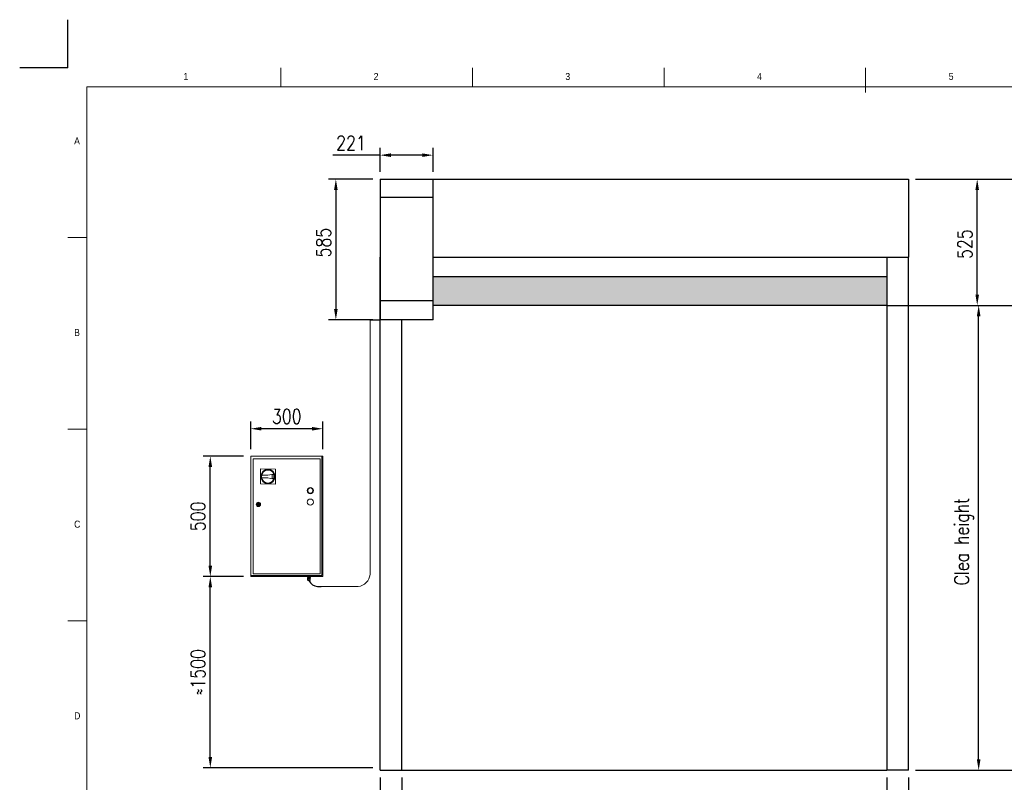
# Model space of a CAD drawing. Header units: millimetres. Extents: x 106533 to 120455, y 95328 to 100331.
# Tile 7 of 8: x 113495 to 117590, y 97158 to 100331. Entities that reach past the tile are written whole.
import ezdxf

# ---------------------------------------------------------------- set-up
doc = ezdxf.new("R2010")
doc.units = ezdxf.units.MM
doc.linetypes.add('ACAD_ISO02W100', pattern=[15, 12, -3])
for name, color, linetype in [('Disegno', 1, 'Continuous'), ('FORMAT', 7, 'Continuous'), ('Tratteggio', 4, 'ACAD_ISO02W100')]:
    doc.layers.add(name, color=color, linetype=linetype)
doc.styles.add('NYIP', font='romans.shx', dxfattribs={"width": 0.8})
doc.styles.add('SLDTEXTSTYLE0', font='GOTHIC.TTF', dxfattribs={"width": 0.913})
doc.dimstyles.new('STANDARD35', dxfattribs={"dimscale": 35, "dimtxt": 2, "dimasz": 1.5, "dimexe": 1, "dimexo": 1, "dimgap": 0.7, "dimtad": 1, "dimdec": 0, "dimdsep": 46, "dimtxsty": 'NYIP', "dimcen": 0, "dimclrd": 1, "dimclre": 1, "dimclrt": 2, "dimadec": 0, "dimazin": 0, "dimtfac": 1, "dimtdec": 0, "dimtix": 1, "dimtmove": 0, "dimatfit": 3, "dimfxl": 0, "dimtvp": 1, "dimtolj": 1, "dimtzin": 0, "dimarcsym": 0})

# ---------------------------------------------------------------- blocks, each defined once
blk = doc.blocks.new('A$C7C9C4F3F')
at = {"color": 7, "lineweight": 5}
blk.add_line((8295, 11245), (8295, 11504), dxfattribs=at)
at = {"layer": 'FORMAT', "color": 7, "lineweight": 5}
for p, q in [((2216, 11304), (2216, 11504)), ((4209, 11504), (4209, 11304)), ((6202, 11304), (6202, 11504)), ((16199, 11304), (199, 11304)), ((199, 11304), (199, 199)), ((199, 9738), (0, 9738)), ((0, 7745), (199, 7745)), ((0, 5752), (199, 5752))]:
    blk.add_line(p, q, dxfattribs=at)
at = {"color": 7, "lineweight": 5, "char_height": 73.8, "attachment_point": 1, "style": 'SLDTEXTSTYLE0'}
for s, insert in [('1', (1203, 11450)), ('2', (3180, 11450)), ('3', (5173, 11450)), ('4', (7166, 11450)), ('5', (9159, 11450)), ('A', (66, 10780)), ('B', (66, 8787)), ('C', (66, 6794)), ('D', (66, 4801))]:
    blk.add_mtext(s, dxfattribs=dict(at, insert=insert))
blk = doc.blocks.new('*D237')
at = {"color": 7, "lineweight": -2}
for p, q in [((114426, 98014.4), (114258.1, 98014.4)), ((114288.1, 97263.7), (114288.1, 97969.4)), ((114964.5, 97218.7), (114258.1, 97218.7))]:
    blk.add_line(p, q, dxfattribs=at)
at = {"color": 7}
for points in [[(114295.6, 97969.4), (114280.6, 97969.4), (114288.1, 98014.4)], [(114280.6, 97263.7), (114295.6, 97263.7), (114288.1, 97218.7)]]:
    blk.add_solid(points, dxfattribs=at)
at = {"layer": 'Defpoints', "color": 0}
for p in [(114288.1, 98014.4), (114456, 98014.4), (114994.5, 97218.7)]:
    blk.add_point(p, dxfattribs=at)
at = {"color": 7, "lineweight": 0, "insert": (114237.1, 97616.5), "char_height": 60, "attachment_point": 5, "rotation": 90, "style": 'NYIP'}
blk.add_mtext('\\A1;≈1500', dxfattribs=at)
blk = doc.blocks.new('*D238')
at = {"color": 7, "lineweight": -2}
for p, q in [((114425.6, 98514.4), (114258.1, 98514.4)), ((114288.1, 98059.4), (114288.1, 98469.4)), ((114425.6, 98014.4), (114258.1, 98014.4))]:
    blk.add_line(p, q, dxfattribs=at)
at = {"color": 7}
for points in [[(114295.6, 98469.4), (114280.6, 98469.4), (114288.1, 98514.4)], [(114280.6, 98059.4), (114295.6, 98059.4), (114288.1, 98014.4)]]:
    blk.add_solid(points, dxfattribs=at)
at = {"layer": 'Defpoints', "color": 0}
for p in [(114288.1, 98514.4), (114455.6, 98514.4), (114455.6, 98014.4)]:
    blk.add_point(p, dxfattribs=at)
at = {"color": 7, "lineweight": 0, "insert": (114237.1, 98264.4), "char_height": 60, "attachment_point": 5, "rotation": 90, "style": 'NYIP'}
blk.add_mtext('\\A1;500', dxfattribs=at)
blk = doc.blocks.new('*D239')
at = {"color": 7, "lineweight": -2}
for p, q in [((114994.5, 97178.2), (114994.5, 96952.2)), ((115084.5, 97178.2), (115084.5, 96952.2)), ((114994.5, 96982.2), (114784.8, 96982.2)), ((114949.5, 96982.2), (114904.5, 96982.2)), ((115084.5, 96982.2), (114994.5, 96982.2)), ((115129.5, 96982.2), (115174.5, 96982.2))]:
    blk.add_line(p, q, dxfattribs=at)
at = {"color": 7}
for points in [[(114949.5, 96974.7), (114949.5, 96989.7), (114994.5, 96982.2)], [(115129.5, 96989.7), (115129.5, 96974.7), (115084.5, 96982.2)]]:
    blk.add_solid(points, dxfattribs=at)
at = {"layer": 'Defpoints', "color": 0}
for p in [(114994.5, 97208.2), (115084.5, 97208.2), (114994.5, 96982.2)]:
    blk.add_point(p, dxfattribs=at)
at = {"color": 7, "lineweight": 0, "insert": (114844.6, 97033.2), "char_height": 60, "attachment_point": 5, "style": 'NYIP'}
blk.add_mtext('\\A1;90', dxfattribs=at)
blk = doc.blocks.new('*D240')
at = {"color": 7, "lineweight": -2}
for p, q in [((117101.4, 97178.2), (117101.4, 96946.2)), ((117191.4, 97178.2), (117191.4, 96946.2)), ((117056.4, 96976.2), (117011.4, 96976.2)), ((117191.4, 96976.2), (117101.4, 96976.2)), ((117191.4, 96976.2), (117401.2, 96976.2)), ((117236.4, 96976.2), (117281.4, 96976.2))]:
    blk.add_line(p, q, dxfattribs=at)
at = {"color": 7}
for points in [[(117056.4, 96968.7), (117056.4, 96983.7), (117101.4, 96976.2)], [(117236.4, 96983.7), (117236.4, 96968.7), (117191.4, 96976.2)]]:
    blk.add_solid(points, dxfattribs=at)
at = {"layer": 'Defpoints', "color": 0}
for p in [(117101.4, 97208.2), (117191.4, 97208.2), (117101.4, 96976.2)]:
    blk.add_point(p, dxfattribs=at)
at = {"color": 7, "lineweight": 0, "insert": (117341.3, 97027.2), "char_height": 60, "attachment_point": 5, "style": 'NYIP'}
blk.add_mtext('\\A1;90', dxfattribs=at)
blk = doc.blocks.new('*D241')
at = {"color": 7, "lineweight": -2}
for p, q in [((115084.5, 97178.2), (115084.5, 96952.2)), ((117101.4, 97178.2), (117101.4, 96952.2)), ((115129.5, 96982.2), (117056.4, 96982.2))]:
    blk.add_line(p, q, dxfattribs=at)
at = {"color": 7}
for points in [[(115129.5, 96989.7), (115129.5, 96974.7), (115084.5, 96982.2)], [(117056.4, 96974.7), (117056.4, 96989.7), (117101.4, 96982.2)]]:
    blk.add_solid(points, dxfattribs=at)
at = {"layer": 'Defpoints', "color": 0}
for p in [(115084.5, 97208.2), (117101.4, 97208.2), (117101.4, 96982.2)]:
    blk.add_point(p, dxfattribs=at)
at = {"color": 7, "lineweight": 0, "insert": (116086.5, 97033.2), "char_height": 60, "attachment_point": 5, "style": 'NYIP'}
blk.add_mtext('\\A1;Clear width', dxfattribs=at)
blk = doc.blocks.new('*D242')
at = {"color": 7, "lineweight": -2}
for p, q in [((117131.4, 99142.2), (117513.4, 99142.2)), ((117483.4, 97253.2), (117483.4, 99097.2)), ((117221.4, 97208.2), (117513.4, 97208.2))]:
    blk.add_line(p, q, dxfattribs=at)
at = {"color": 7}
for points in [[(117490.9, 99097.2), (117475.9, 99097.2), (117483.4, 99142.2)], [(117475.9, 97253.2), (117490.9, 97253.2), (117483.4, 97208.2)]]:
    blk.add_solid(points, dxfattribs=at)
at = {"layer": 'Defpoints', "color": 0}
for p in [(117101.4, 99142.2), (117483.4, 99142.2), (117191.4, 97208.2)]:
    blk.add_point(p, dxfattribs=at)
at = {"color": 7, "lineweight": 0, "insert": (117422.4, 98159.4), "char_height": 60, "attachment_point": 5, "rotation": 90, "style": 'NYIP'}
blk.add_mtext('\\A1;Clea height', dxfattribs=at)
blk = doc.blocks.new('*D243')
at = {"color": 7, "lineweight": -2}
for p, q in [((117221.4, 99667.2), (117507.4, 99667.2)), ((117477.4, 99187.2), (117477.4, 99622.2)), ((117131.4, 99142.2), (117507.4, 99142.2))]:
    blk.add_line(p, q, dxfattribs=at)
at = {"color": 7}
for points in [[(117484.9, 99622.2), (117469.9, 99622.2), (117477.4, 99667.2)], [(117469.9, 99187.2), (117484.9, 99187.2), (117477.4, 99142.2)]]:
    blk.add_solid(points, dxfattribs=at)
at = {"layer": 'Defpoints', "color": 0}
for p in [(117191.4, 99667.2), (117477.4, 99667.2), (117101.4, 99142.2)]:
    blk.add_point(p, dxfattribs=at)
at = {"color": 7, "lineweight": 0, "insert": (117426.4, 99397.1), "char_height": 60, "attachment_point": 5, "rotation": 90, "style": 'NYIP'}
blk.add_mtext('\\A1;525', dxfattribs=at)
blk = doc.blocks.new('*D244')
at = {"color": 7, "lineweight": -2}
for p, q in [((114993.9, 99697.2), (114993.9, 99797.2)), ((115214.5, 99697.2), (115214.5, 99797.2)), ((114993.9, 99767.2), (114797.5, 99767.2)), ((115169.5, 99767.2), (115038.9, 99767.2))]:
    blk.add_line(p, q, dxfattribs=at)
at = {"color": 7}
for points in [[(115038.9, 99774.7), (115038.9, 99759.7), (114993.9, 99767.2)], [(115169.5, 99759.7), (115169.5, 99774.7), (115214.5, 99767.2)]]:
    blk.add_solid(points, dxfattribs=at)
at = {"layer": 'Defpoints', "color": 0}
for p in [(114993.9, 99767.2), (114993.9, 99667.2), (115214.5, 99667.2)]:
    blk.add_point(p, dxfattribs=at)
at = {"color": 7, "lineweight": 0, "insert": (114873.2, 99818.2), "char_height": 60, "attachment_point": 5, "style": 'NYIP'}
blk.add_mtext('\\A1;221', dxfattribs=at)
blk = doc.blocks.new('*D245')
at = {"color": 7, "lineweight": -2}
for p, q in [((114963.9, 99667.2), (114780.2, 99667.2)), ((114810.2, 99622.2), (114810.2, 99127.2)), ((114964.5, 99082.2), (114780.2, 99082.2))]:
    blk.add_line(p, q, dxfattribs=at)
at = {"color": 7}
for points in [[(114817.7, 99622.2), (114802.7, 99622.2), (114810.2, 99667.2)], [(114802.7, 99127.2), (114817.7, 99127.2), (114810.2, 99082.2)]]:
    blk.add_solid(points, dxfattribs=at)
at = {"layer": 'Defpoints', "color": 0}
for p in [(114993.9, 99667.2), (114810.2, 99082.2), (114994.5, 99082.2)]:
    blk.add_point(p, dxfattribs=at)
at = {"color": 7, "lineweight": 0, "insert": (114759.2, 99403.4), "char_height": 60, "attachment_point": 5, "rotation": 90, "style": 'NYIP'}
blk.add_mtext('\\A1;585', dxfattribs=at)
blk = doc.blocks.new('*D250')
at = {"color": 7, "lineweight": -2}
for p, q in [((114456, 98544.4), (114456, 98659.1)), ((114756, 98544.4), (114756, 98659.1)), ((114711, 98629.1), (114501, 98629.1))]:
    blk.add_line(p, q, dxfattribs=at)
at = {"color": 7}
for points in [[(114501, 98636.6), (114501, 98621.6), (114456, 98629.1)], [(114711, 98621.6), (114711, 98636.6), (114756, 98629.1)]]:
    blk.add_solid(points, dxfattribs=at)
at = {"layer": 'Defpoints', "color": 0}
for p in [(114456, 98629.1), (114456, 98514.4), (114756, 98514.4)]:
    blk.add_point(p, dxfattribs=at)
at = {"color": 7, "lineweight": 0, "insert": (114606, 98680.1), "char_height": 60, "attachment_point": 5, "style": 'NYIP'}
blk.add_mtext('\\A1;300', dxfattribs=at)
blk = doc.blocks.new('*D260')
at = {"color": 7, "lineweight": -2}
for p, q in [((117221.4, 99667.2), (117891.4, 99667.2)), ((117861.4, 99622.2), (117861.4, 97253.2)), ((117221.4, 97208.2), (117891.4, 97208.2))]:
    blk.add_line(p, q, dxfattribs=at)
at = {"color": 7}
for points in [[(117868.9, 99622.2), (117853.9, 99622.2), (117861.4, 99667.2)], [(117853.9, 97253.2), (117868.9, 97253.2), (117861.4, 97208.2)]]:
    blk.add_solid(points, dxfattribs=at)
at = {"layer": 'Defpoints', "color": 0}
for p in [(117191.4, 99667.2), (117191.4, 97208.2), (117861.4, 97208.2)]:
    blk.add_point(p, dxfattribs=at)
at = {"color": 7, "lineweight": 0, "insert": (117800.4, 98437.7), "char_height": 60, "attachment_point": 5, "rotation": 90, "style": 'NYIP'}
blk.add_mtext('\\A1;Max height', dxfattribs=at)

msp = doc.modelspace()

# ---------------------------------------------------------------- hatches: boundary and pattern name
h = msp.add_hatch(color=256)
h.set_gradient(color1=(15, 0, 0), color2=(0, 0, 0), one_color=1)
h.paths.add_polyline_path([(117101.4, 99142.2), (117101.4, 99262.2), (115214.5, 99262.2), (115214.5, 99142.2)])

# ---------------------------------------------------------------- linework, layer by layer
at = {"color": 7}
for q in [(113695.4, 100330.8), (113495.4, 100130.8)]:
    msp.add_line((113695.4, 100130.8), q, dxfattribs=at)
for p, q in [((115214.5, 99262.2), (117101.4, 99262.2)), ((117101.4, 99262.2), (117101.4, 99142.2)), ((117101.4, 99142.2), (115214.5, 99142.2)), ((117101.4, 99142.2), (119651.6, 99142.2)), ((114952.4, 99082.2), (114994.5, 99082.2)), ((114734.4, 97973.3), (114748.5, 97973.3)), ((114994.5, 97208.2), (115084.5, 97208.2)), ((115084.5, 97208.2), (117101.4, 97208.2)), ((117191.4, 97208.2), (117101.4, 97208.2))]:
    msp.add_line(p, q)
at = {"color": 7, "lineweight": 5}
for p, q in [((114952.4, 99082.2), (114952.4, 98023)), ((114456, 98514.4), (114752.2, 98514.4)), ((114456, 98014.4), (114456, 98514.4)), ((114466.9, 98503.5), (114745.1, 98503.5)), ((114466.9, 98025.2), (114466.9, 98503.5)), ((114745.1, 98503.5), (114745.1, 98025.2)), ((114752.2, 98514.4), (114752.2, 98018.2)), ((114752.2, 98514.4), (114756, 98514.4)), ((114756, 98514.4), (114756, 98014.4)), ((114496.6, 98399.2), (114496.9, 98461.6)), ((114496.9, 98461.6), (114559.3, 98461.3)), ((114528, 98436), (114552.7, 98440.7)), ((114545.2, 98423.1), (114545.3, 98437.2)), ((114545.2, 98423.1), (114545.3, 98437.2)), ((114545.3, 98437.2), (114551.5, 98438.5)), ((114559.3, 98461.3), (114559, 98398.9)), ((114559, 98398.9), (114496.6, 98399.2)), ((114501.7, 98436.1), (114528, 98436)), ((114527.9, 98424.5), (114501.7, 98424.6)), ((114552.6, 98419.5), (114527.9, 98424.5)), ((114551.4, 98421.7), (114545.2, 98423.1)), ((114483.1, 98315.6), (114485, 98315.6)), ((114491.1, 98315.6), (114493, 98315.6)), ((114485, 98313.1), (114483.1, 98313.1)), ((114493, 98313.1), (114491.1, 98313.1)), ((114752.2, 98018.2), (114456, 98018.2)), ((114456, 98014.4), (114456, 98018.2)), ((114456, 98014.4), (114463.3, 98014.4)), ((114756, 98014.4), (114456, 98014.4)), ((114463, 98014.4), (114463, 98014.4)), ((114463.3, 98014.4), (114463.9, 98014.4)), ((114463.9, 98014.4), (114464.9, 98014.4)), ((114464.9, 98014.4), (114466.2, 98014.4)), ((114466.2, 98014.4), (114467.7, 98014.4)), ((114745.1, 98025.2), (114466.9, 98025.2)), ((114467.7, 98014.4), (114469.3, 98014.4)), ((114469.3, 98014.4), (114471.1, 98014.4)), ((114471.1, 98014.4), (114472.9, 98014.4)), ((114472.9, 98014.4), (114474.7, 98014.4)), ((114474.7, 98014.4), (114476.4, 98014.4)), ((114476.4, 98014.4), (114477.9, 98014.4)), ((114477.9, 98014.4), (114479.1, 98014.4)), ((114479.1, 98014.4), (114480.1, 98014.4)), ((114480.1, 98014.4), (114480.7, 98014.4)), ((114480.7, 98014.4), (114481, 98014.4)), ((114481, 98014.4), (114481, 98014.4)), ((114503, 98014.4), (114503, 98014.4)), ((114503, 98014.4), (114503.3, 98014.4)), ((114503.3, 98014.4), (114503.9, 98014.4)), ((114503.9, 98014.4), (114504.9, 98014.4)), ((114504.9, 98014.4), (114506.2, 98014.4)), ((114506.2, 98014.4), (114507.7, 98014.4)), ((114507.7, 98014.4), (114509.3, 98014.4)), ((114509.3, 98014.4), (114511.1, 98014.4)), ((114511.1, 98014.4), (114512.9, 98014.4)), ((114512.9, 98014.4), (114514.7, 98014.4)), ((114514.7, 98014.4), (114516.4, 98014.4)), ((114516.4, 98014.4), (114517.9, 98014.4)), ((114517.9, 98014.4), (114519.1, 98014.4)), ((114519.1, 98014.4), (114520.1, 98014.4)), ((114520.1, 98014.4), (114520.7, 98014.4)), ((114520.7, 98014.4), (114521, 98014.4)), ((114521, 98014.4), (114521, 98014.4)), ((114651, 98014.4), (114651, 98014.4)), ((114651, 98014.4), (114651.3, 98014.4)), ((114651.3, 98014.4), (114651.9, 98014.4)), ((114651.9, 98014.4), (114652.9, 98014.4)), ((114652.9, 98014.4), (114654.2, 98014.4)), ((114654.2, 98014.4), (114655.7, 98014.4)), ((114655.7, 98014.4), (114657.3, 98014.4)), ((114657.3, 98014.4), (114659.1, 98014.4)), ((114659.1, 98014.4), (114660.9, 98014.4)), ((114660.9, 98014.4), (114662.7, 98014.4)), ((114662.7, 98014.4), (114664.4, 98014.4)), ((114664.4, 98014.4), (114665.9, 98014.4)), ((114665.9, 98014.4), (114667.1, 98014.4)), ((114667.1, 98014.4), (114668.1, 98014.4)), ((114668.1, 98014.4), (114668.7, 98014.4)), ((114668.7, 98014.4), (114669, 98014.4)), ((114669, 98014.4), (114669, 98014.4)), ((114691, 98014.4), (114691, 98014.4)), ((114691, 98014.4), (114691.3, 98014.4)), ((114691.3, 98014.4), (114691.9, 98014.4)), ((114691.9, 98014.4), (114692.9, 98014.4)), ((114692, 98007.9), (114692, 98010.4)), ((114695.1, 98010.4), (114692, 98010.4)), ((114695.1, 98007.9), (114692, 98007.9)), ((114692, 98007.9), (114694.3, 98007.9)), ((114692.8, 98000.4), (114692.8, 98005.9)), ((114698.3, 98005.9), (114692.8, 98005.9)), ((114692.8, 98000.4), (114693.1, 97998.6)), ((114695.6, 98000.4), (114692.8, 98000.4)), ((114692.9, 98000.4), (114692.8, 98000.4)), ((114692.8, 98000.4), (114692.8, 98000.4)), ((114692.8, 98000.4), (114692.8, 98000.4)), ((114692.9, 98014.4), (114694.2, 98014.4)), ((114693, 98000.4), (114692.9, 98000.4)), ((114693.3, 98000.4), (114693, 98000.4)), ((114693.1, 97998.6), (114693.2, 97998.6)), ((114693.2, 97998.6), (114693.5, 97998.6)), ((114693.6, 98000.4), (114693.3, 98000.4)), ((114693.5, 97998.6), (114694, 97998.6)), ((114694, 98000.4), (114693.6, 98000.4)), ((114693.8, 98014.4), (114693.8, 98010.4)), ((114694.4, 98000.4), (114694, 98000.4)), ((114694, 97998.6), (114694.6, 97998.6)), ((114694.2, 98014.4), (114695.7, 98014.4)), ((114694.3, 98007.9), (114694.3, 98005.9)), ((114694.4, 98007.9), (114694.3, 98007.9)), ((114694.3, 98007.9), (114694.3, 98007.9)), ((114694.6, 98007.9), (114694.4, 98007.9)), ((114695, 98000.4), (114694.4, 98000.4)), ((114695.1, 98007.9), (114694.6, 98007.9)), ((114694.6, 97998.6), (114695.3, 97998.6)), ((114694.6, 97997.4), (114694.7, 97997.4)), ((114694.7, 97997.4), (114694.6, 97997.4)), ((114694.7, 97997.4), (114695, 97997.4)), ((114695, 97997.4), (114694.7, 97997.4)), ((114695.6, 98000.4), (114695, 98000.4)), ((114695, 97997.4), (114695.4, 97997.4)), ((114695.4, 97997.4), (114695, 97997.4)), ((114695.1, 98007.9), (114695.1, 98010.4)), ((114701.4, 98010.4), (114695.1, 98010.4)), ((114695.7, 98007.9), (114695.1, 98007.9)), ((114701.4, 98007.9), (114695.1, 98007.9)), ((114695.3, 97998.6), (114696.1, 97998.6)), ((114695.4, 97997.4), (114696, 97997.4)), ((114696, 97997.4), (114695.4, 97997.4)), ((114698.3, 98000.4), (114695.6, 98000.4)), ((114696.2, 98000.4), (114695.6, 98000.4)), ((114695.7, 98014.4), (114697.3, 98014.4)), ((114696.4, 98007.9), (114695.7, 98007.9)), ((114695.8, 97997.4), (114695.9, 97997.4)), ((114695.9, 97997.4), (114695.8, 97997.4)), ((114695.9, 97997.4), (114696.1, 97997.4)), ((114696.1, 97997.4), (114695.9, 97997.4)), ((114696, 97997.4), (114696.7, 97997.4)), ((114696.7, 97997.4), (114696, 97997.4)), ((114696.1, 97998.6), (114697.1, 97998.6)), ((114696.1, 97997.4), (114696.6, 97997.4)), ((114696.6, 97997.4), (114696.1, 97997.4)), ((114696.9, 98000.4), (114696.2, 98000.4)), ((114697.2, 98007.9), (114696.4, 98007.9)), ((114696.6, 97997.4), (114697.1, 97997.4)), ((114697.1, 97997.4), (114696.6, 97997.4)), ((114696.7, 97997.4), (114697.5, 97997.4)), ((114697.5, 97997.4), (114696.7, 97997.4)), ((114697.6, 98000.4), (114696.9, 98000.4)), ((114697.1, 97998.6), (114698, 97998.6)), ((114697.1, 97997.4), (114697.8, 97997.4)), ((114697.8, 97997.4), (114697.1, 97997.4)), ((114698, 98007.9), (114697.2, 98007.9)), ((114697.3, 98014.4), (114699.1, 98014.4)), ((114697.5, 97997.4), (114698.3, 97997.4)), ((114698.3, 97997.4), (114697.5, 97997.4)), ((114698.3, 98000.4), (114697.6, 98000.4)), ((114697.8, 97997.4), (114698.4, 97997.4)), ((114698.4, 97997.4), (114697.8, 97997.4)), ((114698.9, 98007.9), (114698, 98007.9)), ((114698, 97998.6), (114699, 97998.6)), ((114698.3, 98000.4), (114698.3, 98005.9)), ((114703.7, 98005.9), (114698.3, 98005.9)), ((114701, 98000.4), (114698.3, 98000.4)), ((114699, 98000.4), (114698.3, 98000.4)), ((114698.3, 97997.4), (114699.1, 97997.4)), ((114699.1, 97997.4), (114698.3, 97997.4)), ((114698.4, 97997.4), (114699.1, 97997.4)), ((114699.1, 97997.4), (114698.4, 97997.4)), ((114699.7, 98007.9), (114698.9, 98007.9)), ((114699.7, 98000.4), (114699, 98000.4)), ((114699, 97998.6), (114699.9, 97998.6)), ((114699.1, 98014.4), (114700.9, 98014.4)), ((114699.1, 97997.4), (114699.8, 97997.4)), ((114699.8, 97997.4), (114699.1, 97997.4)), ((114699.1, 97997.4), (114699.7, 97997.4)), ((114699.7, 97997.4), (114699.1, 97997.4)), ((114700.5, 98007.9), (114699.7, 98007.9)), ((114700.3, 98000.4), (114699.7, 98000.4)), ((114699.7, 97997.4), (114700.2, 97997.4)), ((114700.2, 97997.4), (114699.7, 97997.4)), ((114699.8, 97997.4), (114700.5, 97997.4)), ((114700.5, 97997.4), (114699.8, 97997.4)), ((114699.9, 97998.6), (114700.8, 97998.6)), ((114700.2, 97997.4), (114700.6, 97997.4)), ((114700.6, 97997.4), (114700.2, 97997.4)), ((114701, 98000.4), (114700.3, 98000.4)), ((114701.2, 98007.9), (114700.5, 98007.9)), ((114700.5, 97997.4), (114701.1, 97997.4)), ((114701.1, 97997.4), (114700.5, 97997.4)), ((114700.6, 97997.4), (114700.7, 97997.4)), ((114700.7, 97997.4), (114700.6, 97997.4)), ((114700.7, 97997.4), (114700.7, 97997.4)), ((114700.8, 97998.6), (114701.6, 97998.6)), ((114700.9, 98014.4), (114702.7, 98014.4)), ((114703.7, 98000.4), (114701, 98000.4)), ((114701.6, 98000.4), (114701, 98000.4)), ((114701.1, 97997.4), (114701.5, 97997.4)), ((114701.5, 97997.4), (114701.1, 97997.4)), ((114701.7, 98007.9), (114701.2, 98007.9)), ((114701.4, 98007.9), (114701.4, 98010.4)), ((114704.5, 98010.4), (114701.4, 98010.4)), ((114704.5, 98007.9), (114701.4, 98007.9)), ((114701.5, 97997.4), (114701.8, 97997.4)), ((114701.8, 97997.4), (114701.5, 97997.4)), ((114702.1, 98000.4), (114701.6, 98000.4)), ((114701.6, 97998.6), (114702.3, 97998.6)), ((114702.1, 98007.9), (114701.7, 98007.9)), ((114701.8, 97997.4), (114701.9, 97997.4)), ((114701.9, 97997.4), (114701.8, 97997.4)), ((114702.2, 98007.9), (114702.1, 98007.9)), ((114702.6, 98000.4), (114702.1, 98000.4)), ((114702.3, 98007.9), (114702.2, 98007.9)), ((114702.3, 98005.9), (114702.3, 98007.9)), ((114702.3, 98007.9), (114704.5, 98007.9)), ((114702.3, 97998.6), (114702.8, 97998.6)), ((114702.9, 98000.4), (114702.6, 98000.4)), ((114702.7, 98014.4), (114704.4, 98014.4)), ((114702.8, 98010.4), (114702.8, 98014.4)), ((114702.8, 97998.6), (114703.2, 97998.6)), ((114703.3, 98000.4), (114702.9, 98000.4)), ((114703.2, 97998.6), (114703.4, 97998.6)), ((114703.5, 98000.4), (114703.3, 98000.4)), ((114703.4, 97998.6), (114703.7, 98000.4)), ((114703.4, 97998.6), (114703.4, 97998.6)), ((114703.6, 98000.4), (114703.5, 98000.4)), ((114703.7, 98000.4), (114703.6, 98000.4)), ((114703.7, 98000.4), (114703.7, 98005.9)), ((114703.7, 98000.4), (114703.7, 98000.4)), ((114703.7, 98000.4), (114703.7, 98000.4)), ((114704.4, 98014.4), (114705.9, 98014.4)), ((114704.5, 98007.9), (114704.5, 98010.4)), ((114705.9, 98014.4), (114707.1, 98014.4)), ((114707.1, 98014.4), (114708.1, 98014.4)), ((114708.1, 98014.4), (114708.7, 98014.4)), ((114708.7, 98014.4), (114709, 98014.4)), ((114709, 98014.4), (114709, 98014.4)), ((114731, 98014.4), (114731, 98014.4)), ((114731, 98014.4), (114731.3, 98014.4)), ((114731.3, 98014.4), (114731.9, 98014.4)), ((114731.9, 98014.4), (114732.9, 98014.4)), ((114732.9, 98014.4), (114734.2, 98014.4)), ((114734.2, 98014.4), (114735.7, 98014.4)), ((114735.7, 98014.4), (114737.3, 98014.4)), ((114737.3, 98014.4), (114739.1, 98014.4)), ((114739.1, 98014.4), (114740.9, 98014.4)), ((114740.9, 98014.4), (114756, 98014.4)), ((114742.7, 98014.4), (114744.4, 98014.4)), ((114744.4, 98014.4), (114745.9, 98014.4)), ((114745.9, 98014.4), (114747.1, 98014.4)), ((114747.1, 98014.4), (114748.1, 98014.4)), ((114748.1, 98014.4), (114748.7, 98014.4)), ((114748.7, 98014.4), (114749, 98014.4)), ((114749, 98014.4), (114749, 98014.4)), ((114902.4, 97973.3), (114748.5, 97973.3))]:
    msp.add_line(p, q, dxfattribs=at)
for centre, radius in [((114527.9, 98430.2), 29.8), ((114527.9, 98430.2), 26.9), ((114704.2, 98371.7), 12.8), ((114704.2, 98371.7), 10.9), ((114488, 98314.4), 8.96), ((114488, 98314.4), 7.68), ((114488, 98314.4), 5.12), ((114488, 98314.4), 1.28), ((114704.2, 98323.7), 12.8)]:
    msp.add_circle(centre, radius, dxfattribs=at)
for centre, radius, start, end in [((114527.9, 98430.2), 25, 340.1095, 19.297), ((114527.9, 98430.2), 26.9, 336.5708, 22.8356), ((114527.9, 98430.2), 26.9, 167.3296, 192.0768), ((114488, 98314.4), 5.12, 14.4775, 165.5225), ((114488, 98314.4), 3.3, 22.8511, 157.1489), ((114488, 98314.4), 5.12, 194.4775, 345.5225), ((114488, 98314.4), 3.3, 202.8511, 337.1489), ((114898.8, 98026.9), 53.8, 273.8397, 355.7635)]:
    msp.add_arc(centre, radius, start, end, dxfattribs=at)
msp.add_arc((114736.3, 98015.2), 42, 205.2117, 267.5201)
for points, knots in [([(114693.2, 97998.6), (114693.2, 97998.5), (114693.2, 97998.3), (114693.4, 97998), (114693.6, 97997.8), (114693.8, 97997.6), (114694.1, 97997.5), (114694.3, 97997.4), (114694.4, 97997.4), (114694.5, 97997.4), (114694.5, 97997.4)], [0, 0, 0, 0, 0.127932, 0.334083, 0.512603, 0.668158, 0.801193, 0.910237, 0.992808, 1, 1, 1, 1]), ([(114702, 97997.4), (114702, 97997.4), (114702.1, 97997.4), (114702.2, 97997.4), (114702.4, 97997.4), (114702.7, 97997.6), (114703, 97997.9), (114703.3, 97998.2), (114703.3, 97998.5), (114703.4, 97998.6)], [0, 0, 0, 0, 0.004473, 0.071345, 0.184056, 0.381389, 0.583308, 0.787337, 1, 1, 1, 1])]:
    msp.add_open_spline(points, degree=3, knots=knots, dxfattribs=at)
at = {"layer": 'Disegno', "color": 7}
for p, q in [((114993.9, 99667.2), (117191.4, 99667.2)), ((114994.5, 99667.2), (114994.5, 99082.2)), ((115214.5, 99082.2), (115214.5, 99667.2)), ((117191.4, 99667.2), (117191.4, 99342.2)), ((114994.5, 99592.2), (115214.5, 99592.2)), ((114994.5, 97208.2), (114994.5, 99342.2)), ((115214.5, 99342.2), (117191.4, 99342.2)), ((117101.4, 99342.2), (117101.4, 97208.2)), ((117191.4, 97208.2), (117191.4, 99342.2)), ((114994.5, 99162.2), (115214.5, 99162.2)), ((115214.5, 99082.2), (114994.5, 99082.2)), ((115084.5, 97208.2), (115084.5, 99082.2))]:
    msp.add_line(p, q, dxfattribs=at)
at = {"layer": 'Tratteggio', "color": 7, "ltscale": 40}
msp.add_line((117101.4, 99142.2), (115214.5, 99142.2), dxfattribs=at)

# ---------------------------------------------------------------- block references
at = {"xscale": 0.4, "yscale": 0.4, "zscale": 0.4}
msp.add_blockref('A$C7C9C4F3F', (113695.4, 95529.3), dxfattribs=at)

# ---------------------------------------------------------------- dimensions: what is measured, and where the dimension line sits
at = {"color": 7, "lineweight": 0}
for base, p1, p2, picture, middle in [((114993.9, 99767.2), (115214.5, 99667.2), (114993.9, 99667.2), '*D244', (114873.2, 99767.2)), ((114994.5, 96982.2), (115084.5, 97208.2), (114994.5, 97208.2), '*D239', (114844.6, 96982.2)), ((117101.4, 96976.2), (117191.4, 97208.2), (117101.4, 97208.2), '*D240', (117341.3, 96976.2))]:
    dim = msp.add_linear_dim(base=base, p1=p1, p2=p2, dimstyle='STANDARD35', override={"dimscale": 30, "dimclrd": 7, "dimclre": 7, "dimclrt": 7}, dxfattribs=at)
    dim.commit()
    dim.dimension.update_dxf_attribs({"geometry": picture, "text_midpoint": middle, "dimtype": 160})
for base, p1, p2, picture, middle in [((114810.2, 99082.2), (114993.9, 99667.2), (114994.5, 99082.2), '*D245', (114810.2, 99403.4)), ((117477.4, 99667.2), (117101.4, 99142.2), (117191.4, 99667.2), '*D243', (117477.4, 99397.1))]:
    dim = msp.add_linear_dim(base=base, p1=p1, p2=p2, angle=90, dimstyle='STANDARD35', override={"dimscale": 30, "dimclrd": 7, "dimclre": 7, "dimclrt": 7}, dxfattribs=at)
    dim.commit()
    dim.dimension.update_dxf_attribs({"geometry": picture, "text_midpoint": middle, "dimtype": 160})
for base, p1, p2, text, picture, middle in [((117861.4, 97208.2), (117191.4, 99667.2), (117191.4, 97208.2), 'Max height', '*D260', (117800.4, 98437.7)), ((114288.1, 98014.4), (114994.5, 97218.7), (114456, 98014.4), '≈1500', '*D237', (114237.1, 97616.5))]:
    dim = msp.add_linear_dim(base=base, p1=p1, p2=p2, angle=90, text=text, dimstyle='STANDARD35', override={"dimscale": 30, "dimclrd": 7, "dimclre": 7, "dimclrt": 7}, dxfattribs=at)
    dim.commit()
    dim.dimension.update_dxf_attribs({"geometry": picture, "text_midpoint": middle})
dim = msp.add_linear_dim(base=(117483.4, 99142.2), p1=(117191.4, 97208.2), p2=(117101.4, 99142.2), angle=90, text='Clea height', dimstyle='STANDARD35', override={"dimscale": 30, "dimclrd": 7, "dimclre": 7, "dimclrt": 7}, dxfattribs=at)
dim.commit()
dim.dimension.update_dxf_attribs({"geometry": '*D242', "text_midpoint": (117483.4, 98159.4), "dimtype": 160})
for base, p1, p2, angle, picture, middle in [((114456, 98629.1), (114756, 98514.4), (114456, 98514.4), 180, '*D250', (114606, 98680.1)), ((114288.1, 98514.4), (114455.6, 98014.4), (114455.6, 98514.4), 90, '*D238', (114237.1, 98264.4))]:
    dim = msp.add_linear_dim(base=base, p1=p1, p2=p2, angle=angle, dimstyle='STANDARD35', override={"dimscale": 30, "dimclrd": 7, "dimclre": 7, "dimclrt": 7}, dxfattribs=at)
    dim.commit()
    dim.dimension.update_dxf_attribs({"geometry": picture, "text_midpoint": middle})
dim = msp.add_linear_dim(base=(117101.4, 96982.2), p1=(115084.5, 97208.2), p2=(117101.4, 97208.2), text='Clear width', dimstyle='STANDARD35', override={"dimscale": 30, "dimclrd": 7, "dimclre": 7, "dimclrt": 7}, dxfattribs=at)
dim.commit()
dim.dimension.update_dxf_attribs({"geometry": '*D241', "text_midpoint": (116086.5, 96982.2), "dimtype": 160})

doc.saveas('drawing.dxf')
